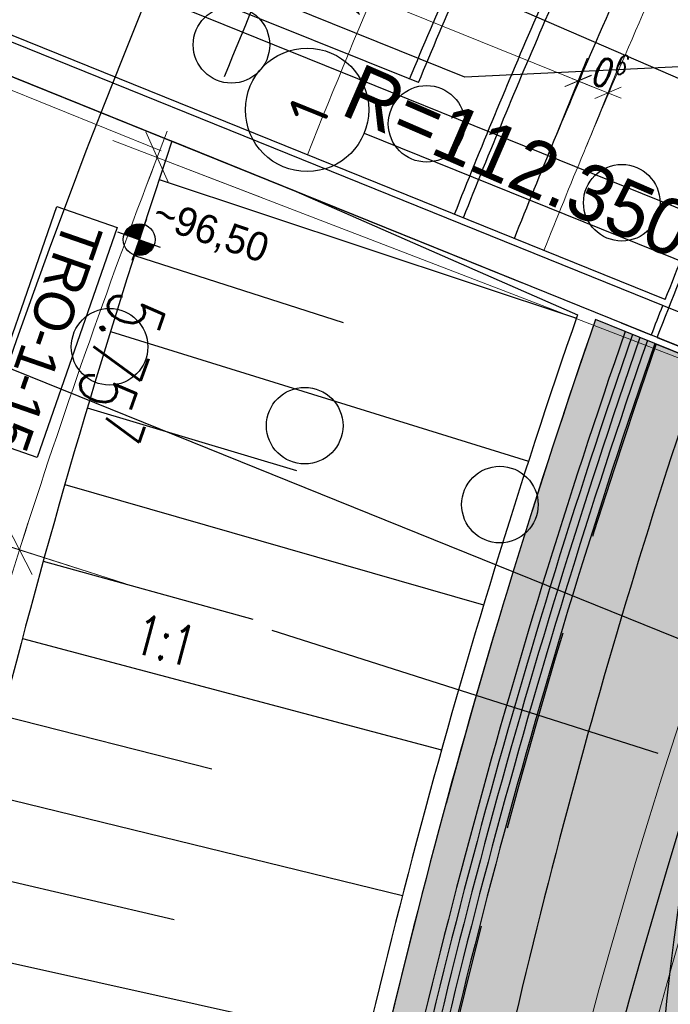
# Model space of a CAD drawing. Header units: metres. Extents: x 3458045 to 3462392, y 5482308 to 5484762.
# Tile 117 of 256: x 3459661 to 3459671, y 5483603 to 5483618. Entities that reach past the tile are written whole.
import ezdxf
from ezdxf.enums import TextEntityAlignment as Align

# ---------------------------------------------------------------- set-up
doc = ezdxf.new("R2010")
doc.units = ezdxf.units.M
doc.header["$PDMODE"] = 3
doc.header["$PDSIZE"] = 0.1
for name, pattern in [('AUSGEZOGEN', [2, 1, 1]), ('STRICHPUNKT', [25.4, 12.7, -6.35, 0, -6.35]), ('STRICHPUNKT2', [12.7, 6.35, -3.175, 0, -3.175]), ('VERDECKT', [9.525, 6.35, -3.175]), ('VERDECKT2', [4.7625, 3.175, -1.5875])]:
    doc.linetypes.add(name, pattern=pattern)
doc.layers.get('0').update_dxf_attribs({"linetype": 'CONTINUOUS'})
doc.layers.get('DEFPOINTS').update_dxf_attribs({"linetype": 'CONTINUOUS'})
for name, color, linetype in [('-SP_AXIS', 7, 'CONTINUOUS'), ('SP_ACHSE_6721', 7, 'CONTINUOUS'), ('SP_ACHSE_6731', 7, 'CONTINUOUS'), ('SP_ACHSE_8521', 7, 'CONTINUOUS'), ('SP_ACHSE_8901', 7, 'CONTINUOUS'), ('SP_ACHSE_8911', 7, 'CONTINUOUS'), ('SP_AXIS', 7, 'CONTINUOUS'), ('SP_AXIS-6731', 7, 'STRICHPUNKT'), ('SP_BAUGRUBE-BÖSCHUNG', 210, 'AUSGEZOGEN'), ('SP_BAUGRUBE-TEXT', 210, 'AUSGEZOGEN'), ('SP_BAUGRUBE-VERBAU', 210, 'AUSGEZOGEN'), ('SP_Blockfugen', 2, 'STRICHPUNKT2'), ('SP_BW5xx-BrückenB44', 7, 'CONTINUOUS'), ('SP_BW5xx-SchutzbauwerkBASF', 7, 'VERDECKT2'), ('SP_SOLID_Trogsohle_L6', 254, 'CONTINUOUS'), ('SP_StadtbahnFluchtweg', 1, 'CONTINUOUS'), ('SP_TEXT', 2, 'CONTINUOUS'), ('SP_TrogTunnel-Bautoleranz', 160, 'VERDECKT2'), ('SP_Trogwand_L6', 2, 'CONTINUOUS'), ('SP_Trogwand_L7+8', 2, 'CONTINUOUS'), ('SP_Tunnelwand_L7+8', 2, 'VERDECKT2'), ('SP_Vb_Planung', 10, 'CONTINUOUS'), ('SP_VERM', 1, 'CONTINUOUS'), ('T__AXIS', 3, 'CONTINUOUS')]:
    doc.layers.add(name, color=color, linetype=linetype)
doc.layers.add('SP_HIKO', color=6, linetype='CONTINUOUS', plot=False)
doc.layers.add('SP_HILF', color=6, linetype='CONTINUOUS', plot=False)
doc.styles.add('ISOCPEUR', font='isocpeur.ttf')
doc.styles.add('K_ISOCP', font='k_isocp.shx')
doc.styles.add('SP_F', font='romans.shx', dxfattribs={"width": 0.7, "bigfont": 'sp_f.shx'})
doc.linetypes.add('EISENBAHN', pattern='A,0.15,[130,ltypeshp.shx,S=0.25,R=0,X=0,Y=0],0.15', length=0.3)
doc.dimstyles.new('SOFI18$0', dxfattribs={"dimtxt": 1.8, "dimasz": 0.18, "dimexe": 0.9, "dimexo": 0.625, "dimgap": 0.486, "dimtad": 1, "dimdec": 3, "dimrnd": 0.001, "dimzin": 1, "dimdsep": 46, "dimtxsty": 'SP_F', "dimblk1": 'SOF_BEMSTR1', "dimblk2": 'SOF_BEMSTR2', "dimsah": 1, "dimcen": 1.8, "dimse1": 1, "dimse2": 1, "dimclrd": 1, "dimclre": 1, "dimclrt": 7, "dimaunit": 2, "dimazin": 0, "dimtfac": 1, "dimtdec": 3, "dimtmove": 0, "dimatfit": 3, "dimfxl": 1, "dimtolj": 1, "dimtzin": 0, "dimlwd": 0, "dimlwe": 0, "dimarcsym": 0})

# ---------------------------------------------------------------- blocks, each defined once
blk = doc.blocks.new('kmr_re')
at = {"color": 1}
for p, q in [((0, 0), (-0.306221, -0.907473)), ((0, 0), (0.306221, -0.907473)), ((-0.306221, -0.907473), (0, -0.51875)), ((0.306221, -0.907473), (0, -0.51875))]:
    blk.add_line(p, q, dxfattribs=at)
at = {"color": 1, "linetype": 'Continuous'}
blk.add_line((0, 0), (0, -3.57143), dxfattribs=at)
at = {"color": 1, "linetype": 'Continuous', "style": 'K_ISOCP'}
blk.add_attdef('PARAUL', text='', height=1, rotation=270.000058, dxfattribs=at).set_placement((-0.5, -1), align=Align.TOP_LEFT)
blk.add_attdef('PARAOL', text='', height=1, rotation=270.000058, dxfattribs=at).set_placement((0.5, -1), align=Align.BOTTOM_LEFT)
blk.add_attdef('STATION', text='', height=1, rotation=270.000058, dxfattribs=at).set_placement((0, -3.57143), align=Align.MIDDLE_LEFT)
blk = doc.blocks.new('SOF_BEMSTR2')
at = {"color": 0, "linetype": 'ByBlock', "lineweight": -2}
for p, q in [((0, -20), (0, 8.5)), ((3.535, 3.535), (-3.535, -3.535)), ((-5, 0), (5, 0))]:
    blk.add_line(p, q, dxfattribs=at)
blk = doc.blocks.new('SOF_BEMSTR1')
at = {"color": 0, "linetype": 'ByBlock', "lineweight": -2}
for p, q in [((0, 20), (0, -8.5)), ((3.535, 3.535), (-3.535, -3.535)), ((-5, 0), (5, 0))]:
    blk.add_line(p, q, dxfattribs=at)
blk = doc.blocks.new('*D370')
at = {"layer": 'DEFPOINTS', "color": 0, "linetype": 'AUSGEZOGEN', "transparency": 16777216}
for p in [(3459669.726, 5483617.444), (3459668.966, 5483615.58), (3459668.972, 5483615.578)]:
    blk.add_point(p, dxfattribs=at)
at = {"layer": 'SP_VERM', "color": 1, "linetype": 'AUSGEZOGEN', "lineweight": 0, "transparency": 16777216}
for p, q in [((3459669.679, 5483617.463), (3459669.637, 5483617.48)), ((3459669.72, 5483617.447), (3459669.726, 5483617.444)), ((3459669.768, 5483617.427), (3459670.398, 5483617.173))]:
    blk.add_line(p, q, dxfattribs=at)
at = {"layer": 'SP_VERM', "color": 1, "linetype": 'AUSGEZOGEN', "lineweight": 0, "transparency": 16777216, "xscale": 0.0450000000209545, "yscale": 0.0450000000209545, "zscale": 0.0450000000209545}
for name, p, rotation in [('SOF_BEMSTR2', (3459669.72, 5483617.447), 338.00000003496), ('SOF_BEMSTR1', (3459669.726, 5483617.444), 158.00000003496)]:
    blk.add_blockref(name, p, dxfattribs=dict(at, rotation=rotation))
at = {"layer": 'SP_VERM', "color": 7, "linetype": 'AUSGEZOGEN', "transparency": 16777216, "insert": (3459670.234, 5483617.613), "char_height": 0.45, "attachment_point": 5, "rotation": 338, "style": 'SP_F'}
blk.add_mtext('\\A1;\\A1;0{\\H.7x;\\S6^ ;}', dxfattribs=at)
blk = doc.blocks.new('*D371')
at = {"layer": 'DEFPOINTS', "color": 0, "linetype": 'AUSGEZOGEN', "transparency": 16777216}
for p in [(3459663.472, 5483619.971), (3459662.718, 5483618.105), (3459669.436, 5483615.39)]:
    blk.add_point(p, dxfattribs=at)
at = {"layer": 'SP_VERM', "color": 1, "linetype": 'AUSGEZOGEN', "lineweight": 0, "transparency": 16777216}
blk.add_line((3459670.148, 5483617.274), (3459663.514, 5483619.954), dxfattribs=at)
at = {"layer": 'SP_VERM', "color": 1, "linetype": 'AUSGEZOGEN', "lineweight": 0, "transparency": 16777216, "xscale": 0.0450000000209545, "yscale": 0.0450000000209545, "zscale": 0.0450000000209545}
for name, p, rotation in [('SOF_BEMSTR1', (3459663.472, 5483619.971), 158.00000003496), ('SOF_BEMSTR2', (3459670.19, 5483617.257), 338.00000003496)]:
    blk.add_blockref(name, p, dxfattribs=dict(at, rotation=rotation))
at = {"layer": 'SP_VERM', "color": 7, "linetype": 'AUSGEZOGEN', "transparency": 16777216, "insert": (3459666.961, 5483618.935), "char_height": 0.45, "attachment_point": 5, "rotation": 338, "style": 'SP_F'}
blk.add_mtext('\\A1;\\A1;7.24{\\H.7x;\\S5^ ;}', dxfattribs=at)
blk = doc.blocks.new('SOFI-HK', base_point=(0, 0.000969))
at = {"color": 0, "linetype": 'Continuous'}
for p, q in [((0, 0.139982), (0, -0.138069)), ((-0.145258, 0.000969), (0.139135, 0.000969))]:
    blk.add_line(p, q, dxfattribs=at)
at = {"color": 0, "linetype": 'Continuous', "const_width": 0.1}
for points in [[(0, 0.050969, 0.414214), (-0.05, 0.000969)], [(0.05, 0.000969, -0.414214), (0, -0.049031)]]:
    blk.add_lwpolyline(points, format="xyb", dxfattribs=at)
at = {"color": 0, "linetype": 'Continuous'}
blk.add_circle((0, 0.000969), 0.1, dxfattribs=at)

msp = doc.modelspace()

# ---------------------------------------------------------------- hatches: boundary and pattern name
at = {"layer": 'SP_SOLID_Trogsohle_L6'}
h = msp.add_hatch(color=256, dxfattribs=at)
h.dxf.hatch_style = 1
edge = h.paths.add_edge_path()
edge.add_line((3459678.5343, 5483604.4877), (3459680.2919, 5483609.5483))
edge.add_line((3459680.2919, 5483609.5483), (3459679.8279, 5483609.7357))
edge.add_line((3459679.8279, 5483609.7357), (3459679.3636, 5483609.9233))
edge.add_line((3459679.3636, 5483609.9233), (3459670.9247, 5483613.3329))
edge.add_line((3459670.9247, 5483613.3329), (3459669.9963, 5483613.7079))
edge.add_arc((3459779.3921, 5483575.7218), 115.8032, 160.851167, 169.130157)
edge.add_arc((3459767.0831, 5483576.2789), 103.6252, 168.149171, 179.79443)
edge.add_line((3459663.4586, 5483576.6507), (3459674.1522, 5483576.6121))
edge.add_arc((3459767.0763, 5483576.2867), 92.9247, 162.333087, 179.799366, ccw=False)

# ---------------------------------------------------------------- linework, layer by layer
at = {"layer": '-SP_AXIS'}
msp.add_lwpolyline([(3459674.2769, 5483543.8961, 0.0856948), (3459667.4585, 5483688.3544), (3459667.1204, 5483689.8663), (3459666.7767, 5483691.3769), (3459666.4271, 5483692.8861), (3459666.0715, 5483694.3939), (3459665.7097, 5483695.9003), (3459665.3416, 5483697.4051), (3459664.9669, 5483698.9083), (3459664.5856, 5483700.4098), (3459664.1974, 5483701.9096), (3459663.8022, 5483703.4075), (3459663.4014, 5483704.9036), (3459662.9901, 5483706.3976), (3459662.4741, 5483708.2387, 0.0548671), (3459637.7573, 5483769.0505)], format="xyb", dxfattribs=at)
at = {"layer": 'SP_ACHSE_6721'}
msp.add_lwpolyline([(3459679.7641, 5483534.8411, -0.2153203), (3459678.2508, 5483614.3812, -0.0091566), (3459679.763, 5483617.7339, -0.0118607), (3459682.128, 5483622.4365, -0.0103948), (3459684.7, 5483627.0294, -0.0089289), (3459687.4477, 5483631.5195, -0.0074631), (3459690.341, 5483635.9173, -0.0059973), (3459693.3517, 5483640.2356, -0.0909405), (3459758.1619, 5483702.9627, -0.0001847), (3459758.3163, 5483703.0655, -0.0048411), (3459762.9923, 5483706.1077, -0.0034579), (3459767.7182, 5483709.072, -0.0020747), (3459772.4766, 5483711.9837, -0.0006916), (3459777.2511, 5483714.8692), (3459883.1578, 5483778.7402)], format="xyb", dxfattribs=at)
at = {"layer": 'SP_ACHSE_6731'}
msp.add_lwpolyline([(3459881.431, 5483781.605), (3459775.3544, 5483717.6418, 0.0006868), (3459770.5464, 5483714.7367, 0.0020604), (3459765.7545, 5483711.8051, 0.003434), (3459760.995, 5483708.8211, 0.0048076), (3459756.2855, 5483705.7591, 0.0001835), (3459756.13, 5483705.6556, 0.0917105), (3459689.9388, 5483641.4448, 0.005897), (3459686.9574, 5483637.1459, 0.0073719), (3459684.0911, 5483632.7695, 0.0088469), (3459681.3683, 5483628.3025, 0.0103219), (3459678.8188, 5483623.7345, 0.011797), (3459676.4739, 5483619.0584, 0.0045035), (3459675.7031, 5483617.3858, 0.2228231), (3459677.0437, 5483532.3132, 0.0025401)], format="xyb", dxfattribs=at)
at = {"layer": 'SP_ACHSE_8521'}
msp.add_lwpolyline([(3459667.116, 5483524.3467, -0.2255197), (3459663.8072, 5483620.7334, -0.0051343), (3459664.7675, 5483622.8858, -0.011674), (3459667.3044, 5483628.0892, -0.0103411), (3459670.0679, 5483633.176, -0.0090081), (3459673.0262, 5483638.1522, -0.0076752), (3459676.1489, 5483643.027, -0.0063424), (3459679.407, 5483647.8124, -0.0936983), (3459747.1614, 5483714.0324, -0.0004892), (3459747.5816, 5483714.3114, -0.0047607), (3459752.3417, 5483717.3973, -0.0034005), (3459757.1515, 5483720.4051, -0.0020403), (3459761.9938, 5483723.3604, -0.0006801), (3459766.8521, 5483726.2893), (3459833.8685, 5483766.6082)], format="xyb", dxfattribs=at)
at = {"layer": 'SP_ACHSE_8901'}
msp.add_lwpolyline([(3459478.4179, 5483881.5975), (3459663.5917, 5483703.287, -0.0763528), (3459773.4733, 5483559.3038, -0.0026415)], format="xyb", dxfattribs=at)
at = {"layer": 'SP_ACHSE_8911'}
msp.add_lwpolyline([(3459777.2173, 5483559.7474, 0.0769413), (3459666.0197, 5483705.8087), (3459480.8452, 5483884.1198, 0.0146052)], format="xyb", dxfattribs=at)
at = {"layer": 'SP_AXIS'}
for points in [[(3459777.2173, 5483559.7474, 0.0769413), (3459666.0197, 5483705.8087), (3459480.8452, 5483884.1198, 0.0146052)], [(3459478.4179, 5483881.5975), (3459663.5917, 5483703.287, -0.0763528), (3459773.4733, 5483559.3038, -0.0026415)], [(3459881.431, 5483781.605), (3459775.3544, 5483717.6418, 0.0006868), (3459770.5464, 5483714.7367, 0.0020604), (3459765.7545, 5483711.8051, 0.003434), (3459760.995, 5483708.8211, 0.0048076), (3459756.2855, 5483705.7591, 0.0001835), (3459756.13, 5483705.6556, 0.0917105), (3459689.9388, 5483641.4448, 0.005897), (3459686.9574, 5483637.1459, 0.0073719), (3459684.0911, 5483632.7695, 0.0088469), (3459681.3683, 5483628.3025, 0.0103219), (3459678.8188, 5483623.7345, 0.011797), (3459676.4739, 5483619.0584, 0.0045035), (3459675.7031, 5483617.3858, 0.2228231), (3459677.0437, 5483532.3132, 0.0025401)], [(3459679.7641, 5483534.8411, -0.2153203), (3459678.2508, 5483614.3812, -0.0091566), (3459679.763, 5483617.7339, -0.0118607), (3459682.128, 5483622.4365, -0.0103948), (3459684.7, 5483627.0294, -0.0089289), (3459687.4477, 5483631.5195, -0.0074631), (3459690.341, 5483635.9173, -0.0059973), (3459693.3517, 5483640.2356, -0.0909405), (3459758.1619, 5483702.9627, -0.0001847), (3459758.3163, 5483703.0655, -0.0048411), (3459762.9923, 5483706.1077, -0.0034579), (3459767.7182, 5483709.072, -0.0020747), (3459772.4766, 5483711.9837, -0.0006916), (3459777.2511, 5483714.8692), (3459883.1578, 5483778.7402)], [(3459667.116, 5483524.3467, -0.2255197), (3459663.8072, 5483620.7334, -0.0051343), (3459664.7675, 5483622.8858, -0.011674), (3459667.3044, 5483628.0892, -0.0103411), (3459670.0679, 5483633.176, -0.0090081), (3459673.0262, 5483638.1522, -0.0076752), (3459676.1489, 5483643.027, -0.0063424), (3459679.407, 5483647.8124, -0.0936983), (3459747.1614, 5483714.0324, -0.0004892), (3459747.5816, 5483714.3114, -0.0047607), (3459752.3417, 5483717.3973, -0.0034005), (3459757.1515, 5483720.4051, -0.0020403), (3459761.9938, 5483723.3604, -0.0006801), (3459766.8521, 5483726.2893), (3459833.8685, 5483766.6082)]]:
    msp.add_lwpolyline(points, format="xyb", dxfattribs=at)
at = {"layer": 'SP_AXIS-6731', "color": 2, "linetype": 'STRICHPUNKT2'}
msp.add_line((3459666.3704, 5483616.6289), (3459681.4835, 5483610.5228), dxfattribs=at)
at = {"layer": 'SP_AXIS-6731', "color": 2, "linetype": 'Continuous'}
msp.add_circle((3459665.4743, 5483616.991), 0.9664, dxfattribs=at)
at = {"layer": 'SP_BAUGRUBE-BÖSCHUNG'}
for q in [(3459663.3553, 5483616.4989), (3459669.7136, 5483613.7796)]:
    msp.add_line((3459665.3045, 5483615.7114), q, dxfattribs=at)
for centre, radius, start, end in [((3459779.8879, 5483577.1609), 122.9931, 161.346817, 169.793574), ((3459779.3921, 5483575.7218), 116.0938, 160.863541, 169.12336)]:
    msp.add_arc(centre, radius, start, end, dxfattribs=at)
at = {"layer": 'SP_BAUGRUBE-VERBAU'}
for p, q in [((3459659.7768, 5483617.9447), (3459668.8352, 5483614.2849)), ((3459663.1547, 5483615.8995), (3459669.696, 5483613.7287)), ((3459662.767, 5483614.7111), (3459666.0412, 5483613.6614)), ((3459662.3915, 5483613.5189), (3459668.946, 5483611.4907)), ((3459662.028, 5483612.3229), (3459665.308, 5483611.3444)), ((3459661.6768, 5483611.1233), (3459668.2414, 5483609.2373)), ((3459661.3377, 5483609.9202), (3459664.622, 5483609.0126)), ((3459661.0109, 5483608.7136), (3459667.5827, 5483606.9693)), ((3459660.6964, 5483607.5039), (3459663.9835, 5483606.6671)), ((3459660.3942, 5483606.291), (3459666.97, 5483604.6879)), ((3459660.1043, 5483605.075), (3459663.3927, 5483604.3087)), ((3459659.8268, 5483603.8562), (3459666.4038, 5483602.3939))]:
    msp.add_line(p, q, dxfattribs=at)
at = {"layer": 'SP_Blockfugen'}
msp.add_line((3459683.1741, 5483603.0229), (3459664.0323, 5483609.1225), dxfattribs=at)
at = {"layer": 'SP_BW5xx-BrückenB44', "color": 96}
for p, q in [((3459667.9487, 5483617.5012), (3459657.6715, 5483621.6535)), ((3459697.2609, 5483604.9572), (3459657.428, 5483621.0508)), ((3459671.089, 5483614.0214), (3459656.6944, 5483619.8372)), ((3459656.6575, 5483619.7443), (3459696.9447, 5483603.4672)), ((3459667.2203, 5483617.418), (3459661.9352, 5483619.5533)), ((3459696.5178, 5483603.1004), (3459656.6788, 5483619.1964)), ((3459682.4762, 5483618.2083), (3459667.9487, 5483617.5012)), ((3459671.653, 5483608.5627), (3459655.0867, 5483615.2559)), ((3459670.8694, 5483613.463), (3459670.4051, 5483613.6506)), ((3459670.9621, 5483613.4256), (3459679.401, 5483610.016))]:
    msp.add_line(p, q, dxfattribs=at)
at = {"layer": 'SP_BW5xx-BrückenB44', "color": 96, "linetype": 'VERDECKT', "lineweight": 13, "ltscale": 2, "flags": 128}
for points in [[(3459662.4661, 5483617.5053, -0.0077788), (3459663.8072, 5483620.7334, -0.0051343), (3459664.7675, 5483622.8858, -0.011674), (3459667.3044, 5483628.0892, -0.0103411), (3459670.0679, 5483633.176, -0.0090081), (3459673.0262, 5483638.1522, -0.0076752), (3459676.1489, 5483643.027, -0.0063424), (3459679.407, 5483647.8124, -0.0936983), (3459747.1614, 5483714.0324, -0.0004892), (3459747.5816, 5483714.3114, -0.0047607), (3459752.3417, 5483717.3973, -0.0034005), (3459757.1515, 5483720.4051, -0.0020403), (3459761.9938, 5483723.3604, -0.0006801), (3459766.8521, 5483726.2893), (3459767.293, 5483726.5545)], [(3459665.4795, 5483616.2878, -0.007822), (3459666.7888, 5483619.44, -0.0051343), (3459667.7218, 5483621.5313, -0.011674), (3459670.1917, 5483626.5972, -0.0103411), (3459672.891, 5483631.5659, -0.0090081), (3459675.7894, 5483636.4414, -0.0076752), (3459678.8583, 5483641.2321, -0.0063424), (3459682.07, 5483645.9494, -0.0936983), (3459748.9617, 5483711.3266, -0.0004892), (3459749.3767, 5483711.6021, -0.0047607), (3459754.0836, 5483714.6535, -0.0034005), (3459758.8559, 5483717.6379, -0.0020403), (3459763.6756, 5483720.5793, -0.0006801), (3459768.5263, 5483723.5037), (3459769.1481, 5483723.8778)]]:
    msp.add_lwpolyline(points, format="xyb", dxfattribs=at)
at = {"layer": 'SP_BW5xx-BrückenB44', "color": 96}
for points in [[(3459664.1798, 5483617.514, -0.0063324), (3459665.2636, 5483620.1016, -0.0051343), (3459666.2106, 5483622.2242, -0.011674), (3459668.7147, 5483627.3604, -0.0103411), (3459671.4469, 5483632.3895, -0.0090081), (3459674.3759, 5483637.3165, -0.0076752), (3459677.4723, 5483642.1503, -0.0063424), (3459680.7078, 5483646.9024, -0.0936983), (3459748.0408, 5483712.7108, -0.0004892), (3459748.4584, 5483712.988, -0.0047607), (3459753.1925, 5483716.0571, -0.0034005), (3459757.9841, 5483719.0534, -0.0020403), (3459762.8153, 5483722.0019, -0.0006412), (3459767.392, 5483724.7615)], [(3459668.7247, 5483614.9767, -0.0078715), (3459669.9997, 5483618.0471, -0.0051343), (3459670.9033, 5483620.0725, -0.011674), (3459673.301, 5483624.9903, -0.0103411), (3459675.9312, 5483629.8318, -0.0090081), (3459678.7652, 5483634.5989, -0.0076752), (3459681.7761, 5483639.2992, -0.0063424), (3459684.9379, 5483643.9431, -0.0936983), (3459750.9005, 5483708.4127, -0.0004892), (3459751.3098, 5483708.6844, -0.0047607), (3459755.9594, 5483711.6987, -0.0034005), (3459760.6914, 5483714.6578, -0.0020403), (3459765.4867, 5483717.5844, -0.0006801), (3459770.3293, 5483720.5038), (3459771.1459, 5483720.9951)], [(3459670.9622, 5483613.4256, -0.0093683), (3459672.4307, 5483616.9924, -0.0051343), (3459673.3121, 5483618.968, -0.011674), (3459675.6552, 5483623.7737, -0.0103411), (3459678.2331, 5483628.5189, -0.0090081), (3459681.0184, 5483633.2039, -0.0076752), (3459683.9854, 5483637.8357, -0.0063424), (3459687.1093, 5483642.424, -0.0936983), (3459752.3685, 5483706.2064, -0.0004892), (3459752.7734, 5483706.4753, -0.0047607), (3459757.3797, 5483709.4614, -0.0034005), (3459762.0812, 5483712.4014, -0.0020403), (3459766.858, 5483715.3167, -0.0006801), (3459771.6944, 5483718.2324), (3459772.6586, 5483718.8125)], [(3459671.089, 5483614.0214, -0.0079096), (3459672.339, 5483617.0322, -0.0051343), (3459673.2212, 5483619.0097, -0.011674), (3459675.5664, 5483623.8196, -0.0103411), (3459678.1463, 5483628.5684, -0.0090081), (3459680.9333, 5483633.2566, -0.0076752), (3459683.902, 5483637.8909, -0.0063424), (3459687.0274, 5483642.4813, -0.0936983), (3459752.3131, 5483706.2897, -0.0004892), (3459752.7182, 5483706.5586, -0.0047607), (3459757.3261, 5483709.5458, -0.0034005), (3459762.0287, 5483712.4866, -0.0020403), (3459766.8062, 5483715.4023, -0.0006801), (3459771.6429, 5483718.3181), (3459772.6015, 5483718.8949)], [(3459667.2203, 5483617.418, -0.0038997), (3459667.8782, 5483618.9674, -0.0051343), (3459668.8012, 5483621.0363, -0.011674), (3459671.2466, 5483626.052, -0.0103411), (3459673.9225, 5483630.9775, -0.0090081), (3459676.7991, 5483635.8162, -0.0076752), (3459679.8483, 5483640.5763, -0.0063424), (3459683.0431, 5483645.2687, -0.0054279), (3459686.2077, 5483649.6935, -0.0004892)], [(3459667.0813, 5483617.4742, -0.0039031), (3459667.7406, 5483619.0271, -0.0051343), (3459668.6649, 5483621.0988, -0.011674), (3459671.1134, 5483626.1209, -0.0103411), (3459673.7922, 5483631.0518, -0.0090081), (3459676.6716, 5483635.8952, -0.0076752), (3459679.7232, 5483640.6592, -0.0063424), (3459682.9202, 5483645.3546, -0.0044307), (3459685.4978, 5483648.9739, -0.0004892)], [(3459696.0024, 5483467.3082, 0.0007946), (3459695.8953, 5483467.5286, 0.0116649), (3459694.1044, 5483470.9838, 0.0099688), (3459692.121, 5483474.4366, 0.0081562), (3459689.9872, 5483477.8577, 0.0063437), (3459687.7274, 5483481.2572, 0.0045312), (3459685.3656, 5483484.6479, 0.0027187), (3459682.9256, 5483488.0446, 0.0009062), (3459680.4316, 5483491.464, -0.0007831), (3459677.5148, 5483495.4616, -0.0023494), (3459674.5982, 5483499.5121, -0.0039157), (3459671.7078, 5483503.6341, -0.005482), (3459668.8712, 5483507.8456, -0.0070483), (3459666.1179, 5483512.1632, -0.0086147), (3459663.479, 5483516.602, -0.0101697), (3459660.9908, 5483521.1699, -0.2067745), (3459654.3611, 5483615.5275, -0.0051343)], [(3459697.0824, 5483467.8313, 0.0007946), (3459696.9736, 5483468.0551, 0.0116649), (3459695.1567, 5483471.5607, 0.0099688), (3459693.1494, 5483475.0549, 0.0081562), (3459690.9949, 5483478.5092, 0.0063437), (3459688.7182, 5483481.9341, 0.0045312), (3459686.344, 5483485.3426, 0.0027187), (3459683.8964, 5483488.75, 0.0009062), (3459681.3998, 5483492.1729, -0.0007831), (3459678.4853, 5483496.1674, -0.0023494), (3459675.5753, 5483500.2087, -0.0039157), (3459672.6957, 5483504.3153, -0.005482), (3459669.8738, 5483508.505, -0.0070483), (3459667.1386, 5483512.7941, -0.0086147), (3459664.5209, 5483517.1973, -0.0101697), (3459662.056, 5483521.7223, -0.20662), (3459655.4723, 5483615.0785, -0.0051343)], [(3459697.9824, 5483468.2672, 0.0007946), (3459697.8722, 5483468.4939, 0.0116649), (3459696.0335, 5483472.0415, 0.0099688), (3459694.0064, 5483475.5702, 0.0081562), (3459691.8347, 5483479.0522, 0.0063437), (3459689.5439, 5483482.4982, 0.0045312), (3459687.1593, 5483485.9216, 0.0027187), (3459684.7054, 5483489.3378, 0.0009062), (3459682.2067, 5483492.7636, -0.0007831), (3459679.2941, 5483496.7555, -0.0023494), (3459676.3896, 5483500.7892, -0.0039157), (3459673.5189, 5483504.883, -0.005482), (3459670.7093, 5483509.0545, -0.0070483), (3459667.9893, 5483513.3198, -0.0086147), (3459665.3892, 5483517.6934, -0.0101697), (3459662.9437, 5483522.1828, -0.2065472), (3459656.4031, 5483614.7025, -0.0051343)], [(3459670.8694, 5483613.463, -0.0012131), (3459671.0522, 5483613.9285)]]:
    msp.add_lwpolyline(points, format="xyb", dxfattribs=at)
at = {"layer": 'SP_BW5xx-BrückenB44', "color": 96, "flags": 128}
for points in [[(3459667.925, 5483615.2998, -0.0078588), (3459669.2084, 5483618.3903, -0.0051343), (3459670.1193, 5483620.432, -0.011674), (3459672.5348, 5483625.3863, -0.0103411), (3459675.182, 5483630.2591, -0.0090081), (3459678.0319, 5483635.053, -0.0076752), (3459681.0571, 5483639.7755, -0.0063424), (3459684.2312, 5483644.4375, -0.0936983), (3459750.4228, 5483709.1308, -0.0004892), (3459750.8334, 5483709.4034, -0.0047607), (3459755.4972, 5483712.4268, -0.0034005), (3459760.2391, 5483715.3922, -0.0020403), (3459765.0404, 5483718.3224, -0.0007879), (3459770.654, 5483721.705, -0.0006412)], [(3459667.7859, 5483615.356, -0.0078567), (3459669.0708, 5483618.45, -0.0051343), (3459669.9829, 5483620.4945, -0.011674), (3459672.4015, 5483625.4552, -0.0103411), (3459675.0517, 5483630.3334, -0.0090081), (3459677.9044, 5483635.1319, -0.0076752), (3459680.9321, 5483639.8584, -0.0063424), (3459684.1083, 5483644.5235, -0.0054285), (3459687.2569, 5483648.9258, -0.0004892)]]:
    msp.add_lwpolyline(points, format="xyb", dxfattribs=at)
at = {"layer": 'SP_BW5xx-BrückenB44', "color": 96, "lineweight": 13}
msp.add_lwpolyline([(3459669.1883, 5483614.7894, -0.0078788), (3459670.4584, 5483617.8481, -0.0051343), (3459671.3578, 5483619.8641, -0.011674), (3459673.7452, 5483624.7608, -0.0103411), (3459676.3656, 5483629.5841, -0.0090081), (3459679.1904, 5483634.3357, -0.0076752), (3459682.193, 5483639.0231, -0.0063424), (3459685.3476, 5483643.6564, -0.0936983), (3459751.1775, 5483707.9964, -0.0004892), (3459751.5859, 5483708.2676, -0.0047607), (3459756.2274, 5483711.2765, -0.0034005), (3459760.9536, 5483714.232, -0.0020403), (3459765.7454, 5483717.1565, -0.0006801), (3459770.5869, 5483720.0752), (3459771.4313, 5483720.5833)], format="xyb", dxfattribs=at)
at = {"layer": 'SP_BW5xx-BrückenB44', "color": 96}
for centre in [(3459664.2882, 5483618.0095), (3459667.3479, 5483616.7733), (3459670.4076, 5483615.537), (3459662.3777, 5483613.2808), (3459665.4374, 5483612.0446), (3459668.4971, 5483610.8084)]:
    msp.add_circle(centre, 0.6, dxfattribs=at)
at = {"layer": 'SP_BW5xx-SchutzbauwerkBASF', "color": 96}
for points in [[(3459397.1789, 5483128.156, 0.0231889), (3459418.9225, 5483144.9413, 0.0061218), (3459424.6963, 5483149.9667, 0.0043641), (3459429.2372, 5483154.0885, 0.0073566), (3459438.132, 5483162.5586, 0.0061333), (3459447.9008, 5483172.3785, 0.0031036), (3459455.3771, 5483180.1718, 0.0021323), (3459468.2656, 5483193.9189), (3459557.8412, 5483290.0041, 0.0006666), (3459564.1687, 5483296.8023, 0.0036667), (3459574.5998, 5483308.1867, 0.0088003), (3459586.7349, 5483322.0987, 0.0120082), (3459597.015, 5483334.9289, 0.0682371), (3459636.5995, 5483405.0238, 0.0094139), (3459640.8967, 5483416.4967, 0.0075852), (3459644.8109, 5483428.137, 0.0068969), (3459649.2086, 5483442.5949, 0.0302502), (3459667.7507, 5483524.7031, 0.0093939), (3459670.6056, 5483544.3561, 0.0497651), (3459672.6426, 5483627.9882, 0.0497651)], [(3459397.4648, 5483127.7458, 0.0231899), (3459419.2461, 5483144.5601, -0.0003924), (3459419.2499, 5483144.5633, 0.0116329), (3459429.5695, 5483153.7147, 0.0086639), (3459441.7694, 5483165.4518, 0.0063364), (3459451.9903, 5483175.8932, 0.0035272), (3459468.6279, 5483193.5742, -0.0006005), (3459468.6331, 5483193.5799), (3459558.2069, 5483289.6631, -0.0006254), (3459558.2123, 5483289.669, 0.0025954), (3459569.7764, 5483302.1405, 0.0060935), (3459582.1253, 5483315.9315, 0.016314), (3459597.4141, 5483334.6277, 0.0682356), (3459637.0643, 5483404.8394, 0.0069142), (3459640.3323, 5483413.4431, 0.0075143), (3459643.8572, 5483423.5964, 0.0096132), (3459649.6876, 5483442.4515, -0.0004775), (3459649.6893, 5483442.4574, 0.0302488), (3459668.2437, 5483524.62, -0.0007352), (3459668.2453, 5483524.6293, 0.0101538), (3459671.1015, 5483544.2918, 0.0497665), (3459673.1412, 5483628.0252)]]:
    msp.add_lwpolyline(points, format="xyb", dxfattribs=at)
at = {"layer": 'SP_HIKO'}
msp.add_lwpolyline([(3459680.2761, 5483565.0914), (3459673.6741, 5483582.8471, -0.1695408), (3459673.0634, 5483612.1713, -0.1695408)], format="xyb", dxfattribs=at)
at = {"layer": 'SP_HILF'}
msp.add_lwpolyline([(3459678.5343, 5483604.4877), (3459680.2919, 5483609.5483), (3459679.8279, 5483609.7357), (3459679.3636, 5483609.9233), (3459670.9247, 5483613.3329), (3459669.9963, 5483613.7079, 0.0361396), (3459665.6666, 5483597.5598, 0.0508558), (3459663.4586, 5483576.6507), (3459674.1522, 5483576.6121, -0.0763589)], format="xyb", close=True, dxfattribs=at)
at = {"layer": 'SP_StadtbahnFluchtweg'}
for points in [[(3459770.9868, 5483573.8591, 0.0705157), (3459667.0255, 5483706.8532), (3459481.8509, 5483885.1643, 0.0146052), (3459449.208, 5483914.8096, 0.0024244), (3459443.1423, 5483919.951, 0.0025682), (3459435.0409, 5483926.6787, 0.0018344), (3459426.8839, 5483933.332, 0.0011007), (3459418.6913, 5483939.9347, 0.0003669), (3459410.4827, 5483946.5107, -0.0004089), (3459403.1219, 5483952.4081, -0.0012268), (3459395.7842, 5483958.3265, -0.0020447), (3459388.489, 5483964.2898, -0.0028626), (3459381.2564, 5483970.3214, -0.0036805), (3459374.107, 5483976.444, -0.0033791), (3459368.6904, 5483981.2179, -0.0305085), (3459325.9228, 5484024.4096), (3459319.8219, 5484031.3731)], [(3459765.3996, 5483570.6363, 0.070515), (3459662.5516, 5483702.2071), (3459477.377, 5483880.5182, 0.0146052), (3459445.0129, 5483909.9102, 0.0024244), (3459438.9957, 5483915.0106, 0.0025682), (3459430.9457, 5483921.6955, 0.0018344), (3459422.8254, 5483928.3189, 0.0011007), (3459414.655, 5483934.9038, 0.0003669), (3459406.4537, 5483941.4738, -0.0004089), (3459399.0848, 5483947.3777, -0.0012268), (3459391.7225, 5483953.316, -0.0020447), (3459384.3865, 5483959.3127, -0.0028626), (3459377.0972, 5483965.3916, -0.0036805), (3459369.8756, 5483971.5759, -0.0033791), (3459364.3931, 5483976.408, -0.0305085), (3459321.0714, 5484020.1592), (3459314.9705, 5484027.1227)]]:
    msp.add_lwpolyline(points, format="xyb", dxfattribs=at)
msp.add_arc((3459775.2738, 5483577.8267), 109.4188, 161.153674, 169.213087, dxfattribs=at)
at = {"layer": 'SP_TEXT', "color": 1, "lineweight": 25}
msp.add_lwpolyline([(3459661.5511, 5483615.4785), (3459662.4963, 5483615.1504), (3459661.2433, 5483611.5449), (3459660.2982, 5483611.8729)], close=True, dxfattribs=at)
at = {"layer": 'SP_TrogTunnel-Bautoleranz'}
msp.add_arc((3459779.3921, 5483575.7218), 114.7782, 160.876023, 169.134353, dxfattribs=at)
at = {"layer": 'SP_Trogwand_L6', "color": 1, "linetype": 'VERDECKT2'}
for q in [(3459669.9963, 5483613.7079), (3459679.3636, 5483609.9233)]:
    msp.add_line((3459670.9247, 5483613.3329), q, dxfattribs=at)
msp.add_arc((3459779.3921, 5483575.7218), 115.8032, 160.851167, 169.134353, dxfattribs=at)
at = {"layer": 'SP_Trogwand_L6'}
for radius, start in [(115.3032, 160.863541), (114.8032, 160.876023)]:
    msp.add_arc((3459779.3921, 5483575.7218), radius, start, 169.134353, dxfattribs=at)
at = {"layer": 'SP_Trogwand_L6', "color": 251, "linetype": 'Continuous'}
for radius, start in [(115.1782, 160.866651), (115.0532, 160.869769), (114.9282, 160.872892)]:
    msp.add_arc((3459779.3921, 5483575.7218), radius, start, 169.134353, dxfattribs=at)
at = {"layer": 'SP_Trogwand_L7+8', "color": 1, "linetype": 'VERDECKT2'}
msp.add_lwpolyline([(3459313.5605, 5484025.8859), (3459319.6613, 5484018.9225, 0.0305905), (3459363.2672, 5483974.8987, 0.0033195), (3459368.6704, 5483970.1385, 0.0036712), (3459375.8927, 5483963.9544, 0.0028553), (3459383.1863, 5483957.8724, 0.0020395), (3459390.5307, 5483951.869, 0.0012237), (3459397.9055, 5483945.9206, 0.0004079), (3459405.2911, 5483940.0032, -0.0003675), (3459413.4813, 5483933.4418, -0.0011024), (3459421.6445, 5483926.8625, -0.0018373), (3459429.7612, 5483920.2417, -0.0025722), (3459437.8115, 5483913.5558, -0.002454), (3459443.8899, 5483908.4025, -0.014563), (3459476.0769, 5483879.1664), (3459661.2507, 5483700.8559, -0.0707095), (3459764.0019, 5483569.3047, -0.0707095)], format="xyb", dxfattribs=at)
at = {"layer": 'SP_Tunnelwand_L7+8'}
msp.add_lwpolyline([(3459773.8543, 5483437.9507, -0.0048267), (3459774.0272, 5483438.9405, -0.0102194), (3459774.5464, 5483441.4524, -0.0072994), (3459775.1587, 5483443.9673, -0.0043796), (3459775.8353, 5483446.4883, -0.0014599), (3459776.5472, 5483449.0221), (3459786.6178, 5483484.6011, 0.0010135), (3459787.6513, 5483488.2711, 0.0030406), (3459788.6592, 5483491.9652, 0.0050678), (3459789.6109, 5483495.6897, 0.0070949), (3459790.475, 5483499.4509, 0.0091222), (3459791.2196, 5483503.2528, 0.0111495), (3459791.8118, 5483507.0966, 0.0096243), (3459792.134, 5483509.9866, 0.0966281), (3459789.3676, 5483537.2118, 0.005752), (3459788.8587, 5483538.8251, 0.0123927), (3459787.5017, 5483542.6324, 0.0104385), (3459785.9782, 5483546.3594, 0.0084844), (3459784.3208, 5483550.013, 0.0065303), (3459782.5607, 5483553.6022, 0.0045764), (3459780.7281, 5483557.1386, 0.0026224), (3459778.8515, 5483560.6355, 0.0769413), (3459667.3099, 5483707.1486), (3459482.1353, 5483885.4597, 0.0146052)], format="xyb", dxfattribs=at)
at = {"layer": 'SP_Vb_Planung', "linetype": 'AUSGEZOGEN', "lineweight": 13, "ltscale": 13}
for points in [[(3459777.6566, 5483559.9861, 0.0769413), (3459666.3666, 5483706.1689), (3459481.192, 5483884.48, 0.0146052)], [(3459776.7779, 5483559.5086, 0.0769413), (3459665.6729, 5483705.4486), (3459480.4984, 5483883.7597, 0.0146052)], [(3459478.7647, 5483881.9576), (3459663.9385, 5483703.6472, -0.0763528), (3459773.9123, 5483559.5433, -0.0026415)], [(3459478.0711, 5483881.2373), (3459663.2449, 5483702.9268, -0.0763528), (3459773.0344, 5483559.0643, -0.0026415)], [(3459881.1728, 5483782.0332), (3459775.0962, 5483718.07, 0.0006868), (3459770.2872, 5483715.1643, 0.0020604), (3459765.4918, 5483712.2306, 0.003434), (3459760.7265, 5483709.2429, 0.0048076), (3459756.0089, 5483706.1756, 0.0001835), (3459755.8529, 5483706.0719, 0.0917105), (3459689.5312, 5483641.7344, 0.005897), (3459686.5432, 5483637.426, 0.0073719), (3459683.6688, 5483633.0373, 0.0088469), (3459680.9369, 5483628.5552, 0.0103219), (3459678.3773, 5483623.9691, 0.011797), (3459676.0217, 5483619.2719, 0.0045035), (3459675.2472, 5483617.5909, 0.2228231), (3459676.5944, 5483532.0938, 0.0025401)], [(3459881.6892, 5483781.1768), (3459775.6126, 5483717.2137, 0.0006868), (3459770.8056, 5483714.3091, 0.0020604), (3459766.0171, 5483711.3797, 0.003434), (3459761.2635, 5483708.3993, 0.0048076), (3459756.5621, 5483705.3425, 0.0001835), (3459756.407, 5483705.2394, 0.0917105), (3459690.3464, 5483641.1552, 0.005897), (3459687.3716, 5483636.8658, 0.0073719), (3459684.5134, 5483632.5018, 0.0088469), (3459681.7998, 5483628.0499, 0.0103219), (3459679.2604, 5483623.4999, 0.011797), (3459676.926, 5483618.8448, 0.0045035), (3459676.1591, 5483617.1806, 0.2228231), (3459677.493, 5483532.5326, 0.0025401)], [(3459679.3124, 5483534.6267, -0.2153203), (3459677.7913, 5483614.5783, -0.0091566), (3459679.311, 5483617.9478, -0.0118607), (3459681.6868, 5483622.6717, -0.0103948), (3459684.269, 5483627.2827, -0.0089289), (3459687.0259, 5483631.7881, -0.0074631), (3459689.9274, 5483636.1983, -0.0059973), (3459692.945, 5483640.5264, -0.0909405), (3459757.8847, 5483703.3788, -0.0001847), (3459758.0394, 5483703.4818, -0.0048411), (3459762.7237, 5483706.5294, -0.0034579), (3459767.4554, 5483709.4974, -0.0020747), (3459772.2174, 5483712.4113, -0.0006916), (3459776.993, 5483715.2974), (3459882.8996, 5483779.1684)], [(3459680.2158, 5483535.0556, -0.2153203), (3459678.7103, 5483614.1841, -0.0091566), (3459680.2149, 5483617.52, -0.0118607), (3459682.5693, 5483622.2013, -0.0103948), (3459685.1311, 5483626.7761, -0.0089289), (3459687.8694, 5483631.251, -0.0074631), (3459690.7546, 5483635.6362, -0.0059973), (3459693.7584, 5483639.9447, -0.0909405), (3459758.4392, 5483702.5466, -0.0001847), (3459758.5932, 5483702.6491, -0.0048411), (3459763.2609, 5483705.686, -0.0034579), (3459767.9809, 5483708.6466, -0.0020747), (3459772.7358, 5483711.5562, -0.0006916), (3459777.5091, 5483714.4409), (3459883.416, 5483778.3121)]]:
    msp.add_lwpolyline(points, format="xyb", dxfattribs=at)
at = {"layer": 'SP_Vb_Planung', "linetype": 'EISENBAHN', "lineweight": 13, "ltscale": 13}
for points in [[(3459777.2173, 5483559.7474, 0.0769413), (3459666.0197, 5483705.8087), (3459480.8452, 5483884.1198, 0.0146052)], [(3459478.4179, 5483881.5975), (3459663.5917, 5483703.287, -0.0763528), (3459773.4733, 5483559.3038, -0.0026415)], [(3459881.431, 5483781.605), (3459775.3544, 5483717.6418, 0.0006868), (3459770.5464, 5483714.7367, 0.0020604), (3459765.7545, 5483711.8051, 0.003434), (3459760.995, 5483708.8211, 0.0048076), (3459756.2855, 5483705.7591, 0.0001835), (3459756.13, 5483705.6556, 0.0917105), (3459689.9388, 5483641.4448, 0.005897), (3459686.9574, 5483637.1459, 0.0073719), (3459684.0911, 5483632.7695, 0.0088469), (3459681.3683, 5483628.3025, 0.0103219), (3459678.8188, 5483623.7345, 0.011797), (3459676.4739, 5483619.0584, 0.0045035), (3459675.7031, 5483617.3858, 0.2228231), (3459677.0437, 5483532.3132, 0.0025401)], [(3459679.7641, 5483534.8411, -0.2153203), (3459678.2508, 5483614.3812, -0.0091566), (3459679.763, 5483617.7339, -0.0118607), (3459682.128, 5483622.4365, -0.0103948), (3459684.7, 5483627.0294, -0.0089289), (3459687.4477, 5483631.5195, -0.0074631), (3459690.341, 5483635.9173, -0.0059973), (3459693.3517, 5483640.2356, -0.0909405), (3459758.1619, 5483702.9627, -0.0001847), (3459758.3163, 5483703.0655, -0.0048411), (3459762.9923, 5483706.1077, -0.0034579), (3459767.7182, 5483709.072, -0.0020747), (3459772.4766, 5483711.9837, -0.0006916), (3459777.2511, 5483714.8692), (3459883.1578, 5483778.7402)]]:
    msp.add_lwpolyline(points, format="xyb", dxfattribs=at)
at = {"layer": 'SP_VERM', "color": 1, "linetype": 'AUSGEZOGEN', "lineweight": 0}
msp.add_line((3459675.2283, 5483611.5941), (3459663.1246, 5483616.2469), dxfattribs=at)
at = {"layer": 'SP_VERM', "color": 3, "linetype": 'AUSGEZOGEN'}
msp.add_lwpolyline([(3459658.5897, 5483618.3165, 0.208935), (3459662.529, 5483525.2258, 0.0025401), (3459663.059, 5483524.1544, 0.0114891), (3459665.7715, 5483519.0425, 0.0099571), (3459668.6468, 5483514.1438, 0.0084252), (3459671.6471, 5483509.4375, 0.0068933), (3459674.7344, 5483504.907, 0.0053614), (3459677.8742, 5483500.5338, 0.0038296), (3459681.0347, 5483496.2984, 0.0022977), (3459684.1867, 5483492.1806, 0.0007659), (3459687.3032, 5483488.1604), (3459708.5828, 5483460.7685)], format="xyb", dxfattribs=at)
at = {"layer": 'SP_VERM', "color": 1, "linetype": 'AUSGEZOGEN', "lineweight": 0}
msp.add_arc((3459767.0757, 5483576.2868), 111.3672, 159.017627, 162.280015, dxfattribs=at)
at = {"layer": 'T__AXIS'}
for points in [[(3459775.7464, 5483558.7883, 0.0770008), (3459664.8059, 5483704.5483), (3459479.6324, 5483882.859, 0.0145947)], [(3459678.2644, 5483533.918, -0.2160712), (3459676.6775, 5483615.1548, -0.0091087), (3459678.2113, 5483618.5482, -0.011808), (3459680.6089, 5483623.3083, -0.0103602), (3459683.2152, 5483627.9576, -0.0089125), (3459685.9988, 5483632.5031, -0.0074648), (3459688.9298, 5483636.9551, -0.0060172), (3459691.9798, 5483641.3264, -0.0905782), (3459756.9676, 5483704.2661, -0.0005795), (3459757.4596, 5483704.5937, -0.0047821), (3459762.1946, 5483707.6716, -0.0034158), (3459766.9794, 5483710.6714, -0.0020495), (3459771.7968, 5483713.6187, -0.0006832), (3459776.6302, 5483716.5397), (3459882.2544, 5483780.2402)]]:
    msp.add_lwpolyline(points, format="xyb", dxfattribs=at)

# ---------------------------------------------------------------- block references
at = {"layer": 'SP_AXIS', "color": 0}
ref = msp.add_blockref('kmr_re', (3459663.8072, 5483620.7334), dxfattribs=dict(at, xscale=3.500000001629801, yscale=3.500000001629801, zscale=3.500000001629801, rotation=66.54860721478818))
ref.add_attrib('STATION', '1+837.1090', dxfattribs={"layer": '0', "color": 1, "linetype": 'Continuous', "height": 0.875, "rotation": 336.54867, "style": 'K_ISOCP'}).set_placement((3459675.2747, 5483615.7588), align=Align.MIDDLE_LEFT)
ref.add_attrib('PARAOL', 'A=79.2904', dxfattribs={"layer": '0', "color": 1, "linetype": 'Continuous', "height": 0.875, "rotation": 336.54867, "style": 'K_ISOCP'}).set_placement((3459667.7146, 5483620.946), align=Align.BOTTOM_LEFT)
ref.add_attrib('PARAUL', 'R=112.3500', dxfattribs={"layer": '0', "color": 1, "linetype": 'Continuous', "height": 0.875, "rotation": 336.54867, "style": 'K_ISOCP'}).set_placement((3459666.3217, 5483617.7351), align=Align.TOP_LEFT)
at = {"layer": 'SP_BAUGRUBE-TEXT', "linetype": 'AUSGEZOGEN', "xscale": 2.500000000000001, "yscale": 2.500000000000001, "zscale": 2.500000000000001, "rotation": 340.6036200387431}
msp.add_blockref('SOFI-HK', (3459662.8425, 5483614.9586), dxfattribs=at)
at = {"layer": 'SP_VERM', "color": 3, "linetype": 'AUSGEZOGEN', "lineweight": 0, "xscale": 0.2500000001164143, "yscale": 0.2500000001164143, "zscale": 0.2500000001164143, "rotation": 67.99999999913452}
msp.add_blockref('SOF_BEMSTR2', (3459658.5522, 5483618.2216), dxfattribs=at)
at = {"layer": 'SP_VERM', "color": 1, "linetype": 'AUSGEZOGEN', "lineweight": 0, "xscale": 0.08750000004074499, "yscale": 0.08750000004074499, "zscale": 0.08750000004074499}
for name, p, rotation in [('SOF_BEMSTR2', (3459663.1246, 5483616.2469), 68.99511848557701), ('SOF_BEMSTR1', (3459660.9657, 5483610.0997), 252.3025233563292), ('SOF_BEMSTR2', (3459660.9657, 5483610.0997), 72.34754003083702)]:
    msp.add_blockref(name, p, dxfattribs=dict(at, rotation=rotation))

# ---------------------------------------------------------------- texts
at = {"layer": 'SP_AXIS-6731', "color": 3, "linetype": 'Continuous', "style": 'ISOCPEUR'}
msp.add_text('1', height=0.625, rotation=68, dxfattribs=at).set_placement((3459665.7289, 5483616.6974))
at = {"layer": 'SP_BAUGRUBE-TEXT', "linetype": 'AUSGEZOGEN', "style": 'K_ISOCP'}
msp.add_text('~96,50', height=0.45, rotation=341.1157, dxfattribs=at).set_placement((3459663.0188, 5483615.1903))
at = {"layer": 'SP_BAUGRUBE-TEXT', "linetype": 'AUSGEZOGEN', "insert": (3459663.2497, 5483608.6829), "char_height": 0.625, "attachment_point": 5, "rotation": 345.04098, "style": 'SP_F'}
msp.add_mtext('\\A1;1:1', dxfattribs=at)
at = {"layer": 'SP_TEXT', "color": 1, "lineweight": 25, "style": 'K_ISOCP'}
msp.add_text('TRO-1-15', height=0.625, rotation=250.85882, dxfattribs=at).set_placement((3459661.6875, 5483615.2988))
at = {"layer": 'SP_VERM', "color": 2, "linetype": 'AUSGEZOGEN', "char_height": 0.875, "attachment_point": 5, "style": 'SP_F'}
for s, insert, rotation in [('\\A1;\\A1;5.75{\\H.7x;\\S7^ ;}', (3459662.6359, 5483612.9659), 250.64882), ('\\A1;\\A1;10.00{\\H.7x;\\S^ ;}', (3459660.0368, 5483604.4949), 255.2364)]:
    msp.add_mtext(s, dxfattribs=dict(at, insert=insert, rotation=rotation))

# ---------------------------------------------------------------- dimensions: what is measured, and where the dimension line sits
at = {"layer": 'SP_VERM', "color": 1, "linetype": 'AUSGEZOGEN'}
for base, p1, p2, text, picture, middle in [((3459663.4722, 5483619.971), (3459669.4356, 5483615.3905), (3459662.7181, 5483618.1046), '\\A1;7.24{\\H.7x;\\S5^ ;}', '*D371', (3459666.9608, 5483618.9352)), ((3459669.7261, 5483617.4443), (3459668.9663, 5483615.5801), (3459668.972, 5483615.5778), '\\A1;0{\\H.7x;\\S6^ ;}', '*D370', (3459670.2335, 5483617.613))]:
    dim = msp.add_linear_dim(base=base, p1=p1, p2=p2, angle=158, text=text, dimstyle='SOFI18$0', override={"dimblk1": 'SOF_BEMSTR2', "dimblk2": 'SOF_BEMSTR1'}, dxfattribs=at)
    dim.commit()
    dim.dimension.update_dxf_attribs({"geometry": picture, "text_midpoint": middle})

doc.saveas('drawing.dxf')
